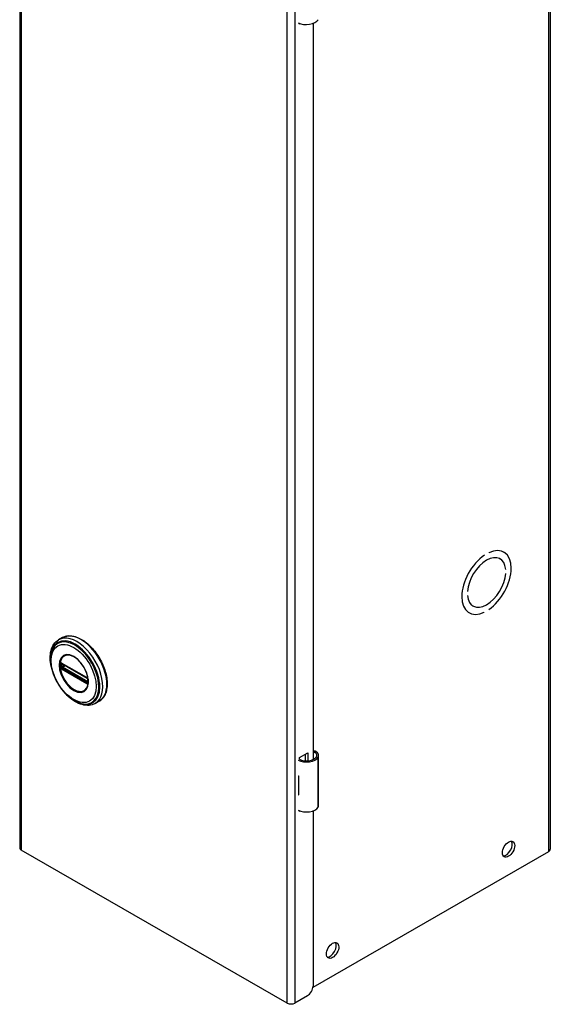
# Model space of a CAD drawing. Header units: inches. Extents: x 0.1 to 89.6, y -11 to 48.8.
# Tile 1 of 2: x 81.1 to 89.6, y 24.3 to 40.1. Entities that reach past the tile are written whole.
import ezdxf

# ---------------------------------------------------------------- set-up
doc = ezdxf.new("R2010")
doc.units = ezdxf.units.IN
doc.header["$MEASUREMENT"] = 0
doc.layers.add('Visible Edges(ANSI)', color=7, linetype='Continuous', lineweight=25)
doc.layers.add('Visible Tangent Edges(ANSI)', color=7, linetype='Continuous', lineweight=25)

msp = doc.modelspace()

# ---------------------------------------------------------------- linework, layer by layer
at = {"layer": 'Visible Edges(ANSI)'}
for p, q in [((81.051, 46.435), (81.051, 26.813)), ((89.582, 46.412), (89.582, 26.791)), ((85.548, 40.07), (85.548, 40.084)), ((85.563, 40.079), (85.548, 40.07)), ((85.768, 40.081), (85.768, 28.235)), ((88.592, 31.564), (88.592, 31.564)), ((88.832, 31.576), (88.838, 31.573)), ((88.522, 31.523), (88.522, 31.523)), ((88.522, 31.523), (88.522, 31.523)), ((88.771, 31.467), (88.775, 31.465)), ((88.865, 31.296), (88.865, 31.296)), ((88.865, 31.296), (88.865, 31.296)), ((88.865, 31.23), (88.865, 31.23)), ((88.249, 30.941), (88.249, 30.941)), ((88.249, 30.941), (88.249, 30.941)), ((88.249, 30.875), (88.249, 30.875)), ((88.271, 30.601), (88.276, 30.598)), ((88.334, 30.709), (88.339, 30.706)), ((88.522, 30.607), (88.522, 30.607)), ((88.522, 30.607), (88.522, 30.607)), ((88.592, 30.648), (88.592, 30.648)), ((81.74, 30.197), (81.675, 30.16)), ((81.725, 29.783), (81.72, 29.786)), ((81.725, 29.783), (82.133, 29.548)), ((82.14, 29.54), (81.732, 29.775)), ((82.138, 29.545), (82.133, 29.548)), ((82.149, 29.533), (82.15, 29.53)), ((82.149, 29.488), (82.149, 29.525)), ((82.15, 29.53), (82.151, 29.528)), ((82.152, 29.515), (82.152, 29.478)), ((82.152, 29.478), (82.152, 29.472)), ((82.329, 29.174), (82.265, 29.137)), ((85.548, 28.267), (85.683, 28.344)), ((85.548, 28.235), (85.548, 28.267)), ((85.644, 28.214), (85.644, 28.322)), ((85.683, 28.344), (85.683, 28.214)), ((85.857, 27.498), (85.857, 28.302)), ((85.533, 27.975), (85.533, 27.943)), ((85.533, 27.7), (85.533, 27.669)), ((85.548, 27.398), (85.548, 27.412)), ((85.563, 27.407), (85.548, 27.398)), ((85.768, 27.409), (85.768, 24.586)), ((85.353, 24.316), (81.077, 26.778)), ((85.767, 24.573), (89.557, 26.756)), ((85.679, 24.433), (85.475, 24.316))]:
    msp.add_line(p, q, dxfattribs=at)
at = {"layer": 'Visible Edges(ANSI)', "flags": 128}
for points in [[(81.557, 29.73), (81.551, 29.765), (81.546, 29.799), (81.542, 29.833), (81.541, 29.866), (81.542, 29.898), (81.544, 29.929), (81.548, 29.959), (81.555, 29.988), (81.563, 30.016), (81.573, 30.042), (81.585, 30.067), (81.6, 30.09), (81.616, 30.111), (81.634, 30.13), (81.654, 30.146), (81.675, 30.16)], [(81.74, 30.197), (81.755, 30.205), (81.772, 30.212), (81.789, 30.218), (81.807, 30.222), (81.825, 30.225), (81.844, 30.226), (81.863, 30.226), (81.882, 30.225), (81.902, 30.222), (81.922, 30.219), (81.942, 30.213), (81.963, 30.207), (81.983, 30.199), (82.004, 30.19), (82.024, 30.18), (82.045, 30.169), (82.065, 30.156), (82.086, 30.143), (82.106, 30.128), (82.126, 30.113), (82.146, 30.096), (82.166, 30.078), (82.185, 30.06), (82.204, 30.04), (82.222, 30.02), (82.24, 29.999), (82.258, 29.978), (82.275, 29.955), (82.291, 29.932), (82.307, 29.909), (82.323, 29.885), (82.337, 29.86), (82.351, 29.835), (82.364, 29.81), (82.377, 29.784), (82.388, 29.758), (82.399, 29.732), (82.409, 29.706), (82.418, 29.68), (82.426, 29.654), (82.434, 29.628), (82.44, 29.602), (82.445, 29.576), (82.45, 29.551), (82.453, 29.525), (82.456, 29.5), (82.457, 29.476), (82.458, 29.452), (82.457, 29.429), (82.455, 29.406), (82.453, 29.383), (82.449, 29.362), (82.445, 29.341), (82.439, 29.321), (82.432, 29.302), (82.425, 29.283), (82.416, 29.266), (82.406, 29.249), (82.396, 29.234), (82.384, 29.219), (82.372, 29.206), (82.358, 29.194), (82.344, 29.183), (82.329, 29.174)], [(81.585, 30.021), (81.578, 30.007), (81.572, 29.994), (81.567, 29.98), (81.562, 29.965), (81.555, 29.935), (81.55, 29.903), (81.547, 29.869), (81.546, 29.835), (81.548, 29.8), (81.552, 29.764), (81.558, 29.727), (81.566, 29.69), (81.577, 29.652), (81.589, 29.615), (81.603, 29.578), (81.619, 29.541), (81.637, 29.504), (81.657, 29.468), (81.678, 29.433), (81.701, 29.399), (81.725, 29.367), (81.75, 29.336), (81.776, 29.306), (81.803, 29.279), (81.831, 29.253), (81.86, 29.229), (81.889, 29.207), (81.919, 29.188), (81.949, 29.171), (81.979, 29.157), (82.009, 29.146), (82.039, 29.137), (82.054, 29.134), (82.069, 29.131), (82.084, 29.129), (82.099, 29.128)], [(82.122, 29.374), (82.131, 29.387), (82.138, 29.402), (82.144, 29.419), (82.149, 29.437), (82.152, 29.457), (82.153, 29.478), (82.153, 29.5), (82.151, 29.522), (82.148, 29.546), (82.144, 29.57), (82.137, 29.594), (82.13, 29.618), (82.121, 29.643), (82.11, 29.667), (82.099, 29.692), (82.086, 29.715), (82.072, 29.738), (82.057, 29.76), (82.041, 29.782), (82.024, 29.802), (82.007, 29.821), (81.989, 29.838), (81.97, 29.854), (81.952, 29.869), (81.933, 29.881), (81.914, 29.893), (81.895, 29.902), (81.877, 29.909), (81.859, 29.914), (81.841, 29.917), (81.825, 29.919), (81.809, 29.918)], [(81.72, 29.786), (81.718, 29.787), (81.717, 29.787)], [(81.732, 29.775), (81.731, 29.776), (81.731, 29.776)], [(82.138, 29.545), (82.141, 29.543), (82.145, 29.539)], [(82.149, 29.525), (82.148, 29.529), (82.146, 29.534), (82.143, 29.538), (82.14, 29.54)], [(82.145, 29.539), (82.147, 29.536), (82.149, 29.533)], [(82.149, 29.486), (82.149, 29.486), (82.149, 29.488)], [(82.152, 29.472), (82.152, 29.469), (82.151, 29.468)], [(82.265, 29.137), (82.242, 29.125), (82.217, 29.116), (82.192, 29.11), (82.166, 29.107), (82.139, 29.106), (82.111, 29.108), (82.083, 29.112), (82.055, 29.119), (82.027, 29.128), (81.999, 29.139), (81.971, 29.153), (81.943, 29.169), (81.915, 29.186), (81.887, 29.206), (81.86, 29.227), (81.833, 29.251)], [(85.815, 28.364), (85.813, 28.365), (85.811, 28.366), (85.809, 28.367), (85.807, 28.368), (85.805, 28.369), (85.803, 28.369), (85.801, 28.37), (85.799, 28.371), (85.797, 28.371), (85.795, 28.371), (85.793, 28.371), (85.791, 28.372), (85.789, 28.371), (85.787, 28.371), (85.785, 28.371), (85.782, 28.371), (85.78, 28.37), (85.778, 28.37), (85.777, 28.369), (85.775, 28.368), (85.773, 28.368), (85.771, 28.367), (85.769, 28.366), (85.768, 28.365)], [(85.768, 28.353), (85.769, 28.354), (85.771, 28.354), (85.772, 28.354), (85.774, 28.355), (85.775, 28.355), (85.777, 28.355), (85.778, 28.355), (85.78, 28.355), (85.781, 28.355), (85.783, 28.355), (85.784, 28.354), (85.786, 28.354), (85.787, 28.354), (85.789, 28.353), (85.79, 28.353), (85.792, 28.352), (85.793, 28.352), (85.795, 28.351), (85.796, 28.35), (85.798, 28.349), (85.799, 28.348), (85.801, 28.348), (85.802, 28.347), (85.803, 28.346)]]:
    msp.add_lwpolyline(points, dxfattribs=at)
at = {"layer": 'Visible Edges(ANSI)'}
for centre, major_axis, ratio, start_param, end_param in [((85.662, 40.177), (0.197, 0), 0.575862, 3.983372, 5.96475), ((88.557, 31.085), (0.218, 0.379), 0.578093, 5.587431, 8.545869), ((88.557, 31.085), (0.218, 0.379), 0.578093, 5.58741, 8.54589), ((88.557, 31.085), (0.281, 0.487), 0.578093, 4.014079, 6.977628), ((88.557, 31.085), (0.281, 0.487), 0.578093, 4.014063, 6.977643), ((88.557, 31.085), (-0.281, -0.487), 0.578093, 4.014063, 6.977643), ((88.557, 31.085), (-0.281, -0.487), 0.578093, 4.014079, 6.977628), ((88.557, 31.085), (-0.218, -0.379), 0.578093, 5.58741, 8.54589), ((88.557, 31.085), (-0.218, -0.379), 0.578093, 5.587431, 8.545869), ((85.7, 28.302), (0.157, 0), 0.575862, 5.96475, 7.032103), ((85.662, 28.31), (0.197, 0), 0.575862, 3.983372, 5.96475), ((85.662, 28.31), (0.167, 0), 0.575862, 3.964134, 5.96475), ((85.7, 28.302), (0.128, 0), 0.575862, 5.96475, 6.909947), ((85.662, 28.06), (0.197, 0), 0.575862, 3.983372, 3.995195), ((85.593, 27.983), (-0.0917, 0), 0.575862, 0.828235, 0.853602), ((85.593, 27.74), (0.0917, 0), 0.575862, 3.969828, 3.995195), ((85.662, 27.754), (-0.197, 0), 0.575862, 0.841779, 0.853602), ((85.662, 27.505), (0.197, 0), 0.575862, 3.983372, 5.96475), ((85.7, 27.498), (0.157, 0), 0.575862, 5.96475, 6.283185), ((81.137, 26.813), (-0.086, 0), 0.575862, 0, 0.785398), ((88.872, 26.815), (-0.07, -0.122), 0.578093, 0.279911, 2.861682), ((89.496, 26.791), (0.086, 0), 0.575862, 5.497787, 6.283185), ((86.043, 25.186), (-0.07, -0.122), 0.578093, 0.279911, 2.861682), ((85.679, 24.536), (-0.062, -0.108), 0.578093, 0.783464, 2.354261), ((85.414, 24.351), (-0.086, 0), 0.575862, 0.785398, 2.356194)]:
    msp.add_ellipse(centre, major_axis=major_axis, ratio=ratio, start_param=start_param, end_param=end_param, dxfattribs=at)
for centre in [(88.911, 26.793), (86.082, 25.164)]:
    msp.add_ellipse(centre, major_axis=(-0.07, -0.122), ratio=0.578093, dxfattribs=at)
at = {"layer": 'Visible Tangent Edges(ANSI)'}
for p, q in [((81.077, 46.4), (81.077, 26.778)), ((89.557, 26.756), (89.557, 46.377)), ((85.353, 24.316), (85.353, 43.937)), ((85.475, 43.937), (85.475, 24.316)), ((81.717, 29.734), (81.717, 29.771)), ((82.131, 29.553), (81.723, 29.788)), ((81.723, 29.695), (82.131, 29.46)), ((82.135, 29.469), (81.727, 29.704)), ((81.73, 29.779), (82.138, 29.544)), ((81.73, 29.772), (81.734, 29.774)), ((81.73, 29.734), (81.73, 29.772)), ((81.766, 29.756), (81.73, 29.734)), ((82.138, 29.477), (81.73, 29.712)), ((81.737, 29.722), (81.78, 29.748)), ((82.145, 29.487), (81.737, 29.722)), ((82.149, 29.49), (82.145, 29.487)), ((82.151, 29.521), (82.151, 29.484)), ((85.803, 28.346), (85.815, 28.364)), ((85.849, 27.469), (85.849, 28.274)), ((85.533, 27.943), (85.533, 27.7))]:
    msp.add_line(p, q, dxfattribs=at)
at = {"layer": 'Visible Tangent Edges(ANSI)', "flags": 128}
for points in [[(81.684, 29.756), (81.692, 29.68), (81.716, 29.601), (81.753, 29.523), (81.802, 29.451), (81.859, 29.391), (81.92, 29.347), (81.981, 29.321), (82.038, 29.315), (82.087, 29.331), (82.124, 29.366), (82.148, 29.418), (82.156, 29.484), (82.148, 29.559), (82.124, 29.639), (82.087, 29.717), (82.038, 29.788), (81.981, 29.848), (81.92, 29.893), (81.859, 29.919), (81.802, 29.924), (81.753, 29.909), (81.716, 29.874), (81.692, 29.821), (81.684, 29.756)], [(81.695, 29.755), (81.695, 29.766), (81.696, 29.777), (81.697, 29.788), (81.699, 29.798), (81.701, 29.808), (81.703, 29.818), (81.706, 29.828), (81.709, 29.837), (81.712, 29.845), (81.716, 29.854), (81.721, 29.861), (81.726, 29.869), (81.731, 29.876), (81.736, 29.882), (81.742, 29.888), (81.748, 29.894), (81.755, 29.899), (81.762, 29.903), (81.769, 29.907), (81.776, 29.91), (81.784, 29.913), (81.792, 29.915), (81.8, 29.917), (81.809, 29.918)], [(81.703, 29.791), (81.703, 29.791), (81.703, 29.791), (81.703, 29.791), (81.703, 29.791), (81.703, 29.79), (81.703, 29.79), (81.703, 29.79), (81.703, 29.79), (81.703, 29.79), (81.703, 29.79), (81.703, 29.79), (81.703, 29.79), (81.703, 29.79), (81.703, 29.789), (81.703, 29.789), (81.703, 29.789), (81.703, 29.789), (81.703, 29.789), (81.703, 29.789), (81.703, 29.789), (81.703, 29.789), (81.702, 29.789), (81.702, 29.788), (81.702, 29.788)], [(81.708, 29.793), (81.708, 29.793), (81.708, 29.793), (81.708, 29.793), (81.707, 29.793), (81.707, 29.793), (81.707, 29.793), (81.707, 29.793), (81.707, 29.793), (81.706, 29.793), (81.706, 29.793), (81.706, 29.792), (81.706, 29.792), (81.705, 29.792), (81.705, 29.792), (81.705, 29.792), (81.705, 29.792), (81.705, 29.792), (81.704, 29.792), (81.704, 29.792), (81.704, 29.791), (81.704, 29.791), (81.704, 29.791), (81.703, 29.791), (81.703, 29.791)], [(81.718, 29.791), (81.717, 29.791), (81.717, 29.791), (81.717, 29.791), (81.716, 29.791), (81.716, 29.792), (81.715, 29.792), (81.715, 29.792), (81.715, 29.792), (81.714, 29.792), (81.714, 29.792), (81.713, 29.793), (81.713, 29.793), (81.713, 29.793), (81.712, 29.793), (81.712, 29.793), (81.711, 29.793), (81.711, 29.793), (81.711, 29.793), (81.71, 29.793), (81.71, 29.793), (81.71, 29.793), (81.709, 29.793), (81.709, 29.793), (81.708, 29.793)], [(81.723, 29.788), (81.723, 29.788), (81.723, 29.788), (81.722, 29.788), (81.722, 29.788), (81.722, 29.788), (81.722, 29.788), (81.721, 29.789), (81.721, 29.789), (81.721, 29.789), (81.721, 29.789), (81.721, 29.789), (81.72, 29.789), (81.72, 29.789), (81.72, 29.789), (81.72, 29.79), (81.72, 29.79), (81.719, 29.79), (81.719, 29.79), (81.719, 29.79), (81.719, 29.79), (81.718, 29.79), (81.718, 29.79), (81.718, 29.791), (81.718, 29.791)], [(82.122, 29.374), (82.108, 29.358), (82.092, 29.345), (82.074, 29.335), (82.055, 29.329), (82.033, 29.326), (82.011, 29.327), (81.987, 29.331), (81.963, 29.339), (81.938, 29.35), (81.913, 29.364), (81.888, 29.381), (81.864, 29.401), (81.84, 29.424), (81.818, 29.449), (81.796, 29.476), (81.777, 29.505), (81.758, 29.535), (81.742, 29.567), (81.728, 29.598), (81.717, 29.631), (81.707, 29.663), (81.701, 29.694), (81.697, 29.725), (81.695, 29.755)], [(81.701, 29.778), (81.701, 29.778), (81.701, 29.778), (81.701, 29.778), (81.701, 29.777), (81.701, 29.777), (81.701, 29.777), (81.701, 29.777), (81.701, 29.776), (81.701, 29.776), (81.701, 29.776), (81.701, 29.776), (81.7, 29.775), (81.7, 29.775), (81.7, 29.775), (81.7, 29.775), (81.7, 29.775), (81.7, 29.774), (81.7, 29.774), (81.7, 29.774), (81.7, 29.774), (81.7, 29.773), (81.7, 29.773), (81.7, 29.773), (81.7, 29.773)], [(81.7, 29.773), (81.7, 29.771), (81.7, 29.77), (81.7, 29.768), (81.7, 29.767), (81.7, 29.765), (81.7, 29.764), (81.7, 29.762), (81.7, 29.76), (81.7, 29.759), (81.7, 29.757), (81.7, 29.756), (81.7, 29.754), (81.7, 29.753), (81.7, 29.751), (81.7, 29.75), (81.7, 29.748), (81.7, 29.747), (81.7, 29.745), (81.7, 29.743), (81.7, 29.742), (81.7, 29.74), (81.7, 29.739), (81.7, 29.737), (81.7, 29.736)], [(81.7, 29.736), (81.7, 29.735), (81.7, 29.735), (81.7, 29.735), (81.7, 29.735), (81.7, 29.734), (81.7, 29.734), (81.7, 29.734), (81.7, 29.734), (81.7, 29.733), (81.7, 29.733), (81.7, 29.733), (81.7, 29.733), (81.701, 29.732), (81.701, 29.732), (81.701, 29.732), (81.701, 29.732), (81.701, 29.731), (81.701, 29.731), (81.701, 29.731), (81.701, 29.731), (81.701, 29.73), (81.701, 29.73), (81.701, 29.73), (81.701, 29.73)], [(81.702, 29.788), (81.702, 29.788), (81.702, 29.788), (81.702, 29.787), (81.702, 29.787), (81.702, 29.786), (81.702, 29.786), (81.702, 29.786), (81.702, 29.785), (81.701, 29.785), (81.701, 29.784), (81.701, 29.784), (81.701, 29.784), (81.701, 29.783), (81.701, 29.783), (81.701, 29.782), (81.701, 29.782), (81.701, 29.781), (81.701, 29.781), (81.701, 29.781), (81.701, 29.78), (81.701, 29.78), (81.701, 29.779), (81.701, 29.779), (81.701, 29.778)], [(81.701, 29.73), (81.701, 29.729), (81.701, 29.729), (81.701, 29.728), (81.701, 29.728), (81.701, 29.727), (81.701, 29.727), (81.701, 29.726), (81.701, 29.726), (81.701, 29.725), (81.701, 29.725), (81.701, 29.724), (81.701, 29.724), (81.701, 29.723), (81.701, 29.723), (81.701, 29.722), (81.702, 29.722), (81.702, 29.721), (81.702, 29.721), (81.702, 29.72), (81.702, 29.72), (81.702, 29.719), (81.702, 29.719), (81.702, 29.718), (81.702, 29.718)], [(81.702, 29.718), (81.702, 29.718), (81.702, 29.717), (81.703, 29.717), (81.703, 29.717), (81.703, 29.717), (81.703, 29.717), (81.703, 29.717), (81.703, 29.717), (81.703, 29.716), (81.703, 29.716), (81.703, 29.716), (81.703, 29.716), (81.703, 29.716), (81.703, 29.716), (81.703, 29.716), (81.703, 29.715), (81.703, 29.715), (81.703, 29.715), (81.703, 29.715), (81.703, 29.715), (81.703, 29.715), (81.703, 29.715), (81.703, 29.714), (81.703, 29.714)], [(81.703, 29.714), (81.703, 29.714), (81.704, 29.714), (81.704, 29.713), (81.704, 29.713), (81.704, 29.712), (81.704, 29.712), (81.705, 29.712), (81.705, 29.711), (81.705, 29.711), (81.705, 29.711), (81.705, 29.71), (81.706, 29.71), (81.706, 29.71), (81.706, 29.709), (81.706, 29.709), (81.707, 29.709), (81.707, 29.708), (81.707, 29.708), (81.707, 29.708), (81.707, 29.707), (81.708, 29.707), (81.708, 29.707), (81.708, 29.706), (81.708, 29.706)], [(81.708, 29.778), (81.708, 29.778), (81.708, 29.779), (81.708, 29.779), (81.708, 29.779), (81.708, 29.78), (81.708, 29.78), (81.708, 29.78), (81.708, 29.781), (81.708, 29.781), (81.708, 29.781), (81.709, 29.781), (81.709, 29.782), (81.709, 29.782), (81.709, 29.782), (81.709, 29.782), (81.709, 29.783), (81.709, 29.783), (81.709, 29.783), (81.709, 29.783), (81.71, 29.784), (81.71, 29.784), (81.71, 29.784), (81.71, 29.784), (81.71, 29.785)], [(81.708, 29.772), (81.708, 29.772), (81.708, 29.773), (81.708, 29.773), (81.708, 29.773), (81.708, 29.773), (81.708, 29.774), (81.708, 29.774), (81.708, 29.774), (81.708, 29.774), (81.708, 29.775), (81.708, 29.775), (81.708, 29.775), (81.708, 29.775), (81.708, 29.776), (81.708, 29.776), (81.708, 29.776), (81.708, 29.776), (81.708, 29.777), (81.708, 29.777), (81.708, 29.777), (81.708, 29.777), (81.708, 29.778), (81.708, 29.778), (81.708, 29.778)], [(81.708, 29.735), (81.708, 29.737), (81.708, 29.738), (81.708, 29.74), (81.708, 29.741), (81.708, 29.743), (81.708, 29.744), (81.708, 29.746), (81.708, 29.747), (81.708, 29.749), (81.708, 29.751), (81.708, 29.752), (81.708, 29.754), (81.708, 29.755), (81.708, 29.757), (81.708, 29.758), (81.708, 29.76), (81.708, 29.761), (81.708, 29.763), (81.708, 29.764), (81.708, 29.766), (81.708, 29.768), (81.708, 29.769), (81.708, 29.771), (81.708, 29.772)], [(81.708, 29.729), (81.708, 29.729), (81.708, 29.73), (81.708, 29.73), (81.708, 29.73), (81.708, 29.73), (81.708, 29.731), (81.708, 29.731), (81.708, 29.731), (81.708, 29.731), (81.708, 29.732), (81.708, 29.732), (81.708, 29.732), (81.708, 29.732), (81.708, 29.733), (81.708, 29.733), (81.708, 29.733), (81.708, 29.733), (81.708, 29.734), (81.708, 29.734), (81.708, 29.734), (81.708, 29.734), (81.708, 29.734), (81.708, 29.735), (81.708, 29.735)], [(81.71, 29.721), (81.71, 29.721), (81.71, 29.721), (81.71, 29.722), (81.71, 29.722), (81.709, 29.722), (81.709, 29.723), (81.709, 29.723), (81.709, 29.723), (81.709, 29.724), (81.709, 29.724), (81.709, 29.725), (81.709, 29.725), (81.709, 29.725), (81.708, 29.726), (81.708, 29.726), (81.708, 29.726), (81.708, 29.727), (81.708, 29.727), (81.708, 29.727), (81.708, 29.728), (81.708, 29.728), (81.708, 29.728), (81.708, 29.729), (81.708, 29.729)], [(81.708, 29.706), (81.709, 29.706), (81.709, 29.705), (81.71, 29.705), (81.71, 29.704), (81.71, 29.704), (81.711, 29.704), (81.711, 29.703), (81.711, 29.703), (81.712, 29.702), (81.712, 29.702), (81.713, 29.702), (81.713, 29.701), (81.713, 29.701), (81.714, 29.701), (81.714, 29.7), (81.715, 29.7), (81.715, 29.7), (81.715, 29.699), (81.716, 29.699), (81.716, 29.699), (81.717, 29.699), (81.717, 29.698), (81.717, 29.698), (81.718, 29.698)], [(81.71, 29.785), (81.71, 29.785), (81.71, 29.785), (81.71, 29.785), (81.71, 29.785), (81.71, 29.785), (81.71, 29.785), (81.711, 29.785), (81.711, 29.785), (81.711, 29.785), (81.711, 29.785), (81.711, 29.785), (81.711, 29.785), (81.711, 29.785), (81.711, 29.785), (81.711, 29.785), (81.711, 29.785), (81.711, 29.785), (81.711, 29.786), (81.711, 29.786), (81.711, 29.786), (81.711, 29.786), (81.711, 29.786), (81.711, 29.786), (81.711, 29.786)], [(81.711, 29.718), (81.711, 29.718), (81.711, 29.718), (81.711, 29.718), (81.711, 29.718), (81.711, 29.719), (81.711, 29.719), (81.711, 29.719), (81.711, 29.719), (81.711, 29.719), (81.711, 29.719), (81.711, 29.719), (81.711, 29.719), (81.711, 29.719), (81.711, 29.72), (81.711, 29.72), (81.711, 29.72), (81.711, 29.72), (81.71, 29.72), (81.71, 29.72), (81.71, 29.72), (81.71, 29.72), (81.71, 29.72), (81.71, 29.72), (81.71, 29.721)], [(81.711, 29.786), (81.712, 29.786), (81.712, 29.786), (81.712, 29.786), (81.712, 29.786), (81.712, 29.786), (81.712, 29.786), (81.712, 29.786), (81.712, 29.787), (81.713, 29.787), (81.713, 29.787), (81.713, 29.787), (81.713, 29.787), (81.713, 29.787), (81.713, 29.787), (81.714, 29.787), (81.714, 29.787), (81.714, 29.787), (81.714, 29.787), (81.714, 29.787), (81.714, 29.787), (81.714, 29.787), (81.715, 29.787), (81.715, 29.787), (81.715, 29.787)], [(81.715, 29.712), (81.715, 29.713), (81.715, 29.713), (81.714, 29.713), (81.714, 29.713), (81.714, 29.714), (81.714, 29.714), (81.714, 29.714), (81.714, 29.714), (81.714, 29.714), (81.713, 29.715), (81.713, 29.715), (81.713, 29.715), (81.713, 29.715), (81.713, 29.716), (81.713, 29.716), (81.712, 29.716), (81.712, 29.716), (81.712, 29.717), (81.712, 29.717), (81.712, 29.717), (81.712, 29.717), (81.712, 29.717), (81.712, 29.718), (81.711, 29.718)], [(81.715, 29.787), (81.715, 29.787), (81.715, 29.787), (81.715, 29.787), (81.715, 29.787), (81.715, 29.787), (81.715, 29.787), (81.716, 29.787), (81.716, 29.787), (81.716, 29.787), (81.716, 29.787), (81.716, 29.787), (81.716, 29.787), (81.716, 29.787), (81.716, 29.787), (81.716, 29.787), (81.716, 29.787), (81.716, 29.787), (81.716, 29.787), (81.716, 29.787), (81.717, 29.787), (81.717, 29.787), (81.717, 29.787), (81.717, 29.787), (81.717, 29.787)], [(81.721, 29.707), (81.721, 29.707), (81.721, 29.707), (81.721, 29.707), (81.72, 29.707), (81.72, 29.708), (81.72, 29.708), (81.719, 29.708), (81.719, 29.708), (81.719, 29.708), (81.719, 29.709), (81.718, 29.709), (81.718, 29.709), (81.718, 29.709), (81.718, 29.71), (81.717, 29.71), (81.717, 29.71), (81.717, 29.71), (81.716, 29.711), (81.716, 29.711), (81.716, 29.711), (81.716, 29.712), (81.715, 29.712), (81.715, 29.712), (81.715, 29.712)], [(81.717, 29.771), (81.717, 29.772), (81.717, 29.772), (81.717, 29.772), (81.717, 29.772), (81.717, 29.773), (81.717, 29.773), (81.717, 29.773), (81.717, 29.773), (81.717, 29.774), (81.717, 29.774), (81.717, 29.774), (81.717, 29.774), (81.717, 29.775), (81.717, 29.775), (81.717, 29.775), (81.717, 29.775), (81.717, 29.776), (81.717, 29.776), (81.717, 29.776), (81.717, 29.776), (81.717, 29.776), (81.718, 29.777), (81.718, 29.777), (81.718, 29.777)], [(81.718, 29.728), (81.718, 29.728), (81.718, 29.728), (81.717, 29.729), (81.717, 29.729), (81.717, 29.729), (81.717, 29.729), (81.717, 29.73), (81.717, 29.73), (81.717, 29.73), (81.717, 29.73), (81.717, 29.731), (81.717, 29.731), (81.717, 29.731), (81.717, 29.731), (81.717, 29.732), (81.717, 29.732), (81.717, 29.732), (81.717, 29.732), (81.717, 29.733), (81.717, 29.733), (81.717, 29.733), (81.717, 29.734), (81.717, 29.734), (81.717, 29.734)], [(81.718, 29.777), (81.718, 29.777), (81.718, 29.777), (81.718, 29.777), (81.718, 29.778), (81.718, 29.778), (81.718, 29.778), (81.718, 29.778), (81.718, 29.778), (81.718, 29.778), (81.718, 29.778), (81.718, 29.779), (81.718, 29.779), (81.718, 29.779), (81.718, 29.779), (81.718, 29.779), (81.718, 29.779), (81.718, 29.779), (81.718, 29.779), (81.719, 29.78), (81.719, 29.78), (81.719, 29.78), (81.719, 29.78), (81.719, 29.78), (81.719, 29.78)], [(81.719, 29.723), (81.719, 29.723), (81.719, 29.724), (81.719, 29.724), (81.719, 29.724), (81.719, 29.724), (81.718, 29.724), (81.718, 29.724), (81.718, 29.725), (81.718, 29.725), (81.718, 29.725), (81.718, 29.725), (81.718, 29.725), (81.718, 29.726), (81.718, 29.726), (81.718, 29.726), (81.718, 29.726), (81.718, 29.726), (81.718, 29.727), (81.718, 29.727), (81.718, 29.727), (81.718, 29.727), (81.718, 29.727), (81.718, 29.728), (81.718, 29.728)], [(81.718, 29.698), (81.718, 29.698), (81.718, 29.698), (81.718, 29.697), (81.719, 29.697), (81.719, 29.697), (81.719, 29.697), (81.719, 29.697), (81.72, 29.697), (81.72, 29.697), (81.72, 29.697), (81.72, 29.696), (81.72, 29.696), (81.721, 29.696), (81.721, 29.696), (81.721, 29.696), (81.721, 29.696), (81.721, 29.696), (81.722, 29.695), (81.722, 29.695), (81.722, 29.695), (81.722, 29.695), (81.723, 29.695), (81.723, 29.695), (81.723, 29.695)], [(81.721, 29.781), (81.722, 29.782), (81.722, 29.782), (81.722, 29.782), (81.722, 29.782), (81.722, 29.782), (81.722, 29.782), (81.722, 29.782), (81.723, 29.782), (81.723, 29.782), (81.723, 29.782), (81.723, 29.782), (81.723, 29.782), (81.723, 29.782), (81.723, 29.782), (81.723, 29.782), (81.724, 29.781), (81.724, 29.781), (81.724, 29.781), (81.724, 29.781), (81.724, 29.781), (81.724, 29.781), (81.724, 29.781), (81.725, 29.781), (81.725, 29.781)], [(81.725, 29.715), (81.725, 29.715), (81.724, 29.715), (81.724, 29.716), (81.724, 29.716), (81.724, 29.716), (81.724, 29.716), (81.724, 29.716), (81.724, 29.716), (81.723, 29.716), (81.723, 29.717), (81.723, 29.717), (81.723, 29.717), (81.723, 29.717), (81.723, 29.717), (81.723, 29.717), (81.723, 29.717), (81.722, 29.718), (81.722, 29.718), (81.722, 29.718), (81.722, 29.718), (81.722, 29.718), (81.722, 29.718), (81.722, 29.719), (81.721, 29.719)], [(81.727, 29.704), (81.726, 29.704), (81.726, 29.704), (81.726, 29.704), (81.726, 29.704), (81.726, 29.704), (81.725, 29.705), (81.725, 29.705), (81.725, 29.705), (81.725, 29.705), (81.724, 29.705), (81.724, 29.705), (81.724, 29.705), (81.724, 29.705), (81.724, 29.705), (81.723, 29.706), (81.723, 29.706), (81.723, 29.706), (81.723, 29.706), (81.723, 29.706), (81.722, 29.706), (81.722, 29.706), (81.722, 29.706), (81.722, 29.707), (81.721, 29.707)], [(81.725, 29.781), (81.725, 29.781), (81.725, 29.781), (81.725, 29.781), (81.726, 29.781), (81.726, 29.781), (81.726, 29.781), (81.726, 29.781), (81.726, 29.781), (81.727, 29.78), (81.727, 29.78), (81.727, 29.78), (81.727, 29.78), (81.728, 29.78), (81.728, 29.78), (81.728, 29.78), (81.728, 29.78), (81.728, 29.78), (81.729, 29.78), (81.729, 29.779), (81.729, 29.779), (81.729, 29.779), (81.73, 29.779), (81.73, 29.779), (81.73, 29.779)], [(81.73, 29.712), (81.73, 29.712), (81.73, 29.712), (81.729, 29.712), (81.729, 29.712), (81.729, 29.712), (81.729, 29.713), (81.728, 29.713), (81.728, 29.713), (81.728, 29.713), (81.728, 29.713), (81.728, 29.713), (81.727, 29.713), (81.727, 29.714), (81.727, 29.714), (81.727, 29.714), (81.726, 29.714), (81.726, 29.714), (81.726, 29.714), (81.726, 29.714), (81.726, 29.715), (81.725, 29.715), (81.725, 29.715), (81.725, 29.715), (81.725, 29.715)], [(82.136, 29.55), (82.136, 29.55), (82.136, 29.55), (82.136, 29.55), (82.135, 29.55), (82.135, 29.55), (82.135, 29.55), (82.135, 29.551), (82.135, 29.551), (82.134, 29.551), (82.134, 29.551), (82.134, 29.551), (82.134, 29.551), (82.133, 29.551), (82.133, 29.551), (82.133, 29.552), (82.133, 29.552), (82.133, 29.552), (82.132, 29.552), (82.132, 29.552), (82.132, 29.552), (82.132, 29.552), (82.131, 29.552), (82.131, 29.553), (82.131, 29.553)], [(82.146, 29.541), (82.145, 29.542), (82.145, 29.542), (82.145, 29.543), (82.144, 29.543), (82.144, 29.543), (82.143, 29.544), (82.143, 29.544), (82.143, 29.545), (82.142, 29.545), (82.142, 29.545), (82.141, 29.546), (82.141, 29.546), (82.141, 29.546), (82.14, 29.547), (82.14, 29.547), (82.139, 29.547), (82.139, 29.548), (82.139, 29.548), (82.138, 29.548), (82.138, 29.549), (82.137, 29.549), (82.137, 29.549), (82.137, 29.549), (82.136, 29.55)], [(82.138, 29.544), (82.138, 29.544), (82.139, 29.544), (82.139, 29.543), (82.139, 29.543), (82.139, 29.543), (82.139, 29.543), (82.14, 29.543), (82.14, 29.543), (82.14, 29.543), (82.14, 29.542), (82.141, 29.542), (82.141, 29.542), (82.141, 29.542), (82.141, 29.542), (82.141, 29.542), (82.142, 29.542), (82.142, 29.541), (82.142, 29.541), (82.142, 29.541), (82.142, 29.541), (82.143, 29.541), (82.143, 29.541), (82.143, 29.54), (82.143, 29.54)], [(82.143, 29.474), (82.143, 29.474), (82.143, 29.474), (82.143, 29.475), (82.142, 29.475), (82.142, 29.475), (82.142, 29.475), (82.142, 29.475), (82.142, 29.475), (82.141, 29.475), (82.141, 29.475), (82.141, 29.475), (82.141, 29.475), (82.141, 29.475), (82.14, 29.476), (82.14, 29.476), (82.14, 29.476), (82.14, 29.476), (82.139, 29.476), (82.139, 29.476), (82.139, 29.476), (82.139, 29.476), (82.139, 29.476), (82.138, 29.477), (82.138, 29.477)], [(82.143, 29.54), (82.143, 29.54), (82.144, 29.54), (82.144, 29.54), (82.144, 29.54), (82.144, 29.54), (82.144, 29.539), (82.144, 29.539), (82.144, 29.539), (82.145, 29.539), (82.145, 29.539), (82.145, 29.539), (82.145, 29.539), (82.145, 29.538), (82.145, 29.538), (82.145, 29.538), (82.145, 29.538), (82.146, 29.538), (82.146, 29.538), (82.146, 29.538), (82.146, 29.537), (82.146, 29.537), (82.146, 29.537), (82.146, 29.537), (82.147, 29.537)], [(82.147, 29.474), (82.146, 29.474), (82.146, 29.474), (82.146, 29.474), (82.146, 29.474), (82.146, 29.474), (82.146, 29.474), (82.146, 29.474), (82.145, 29.474), (82.145, 29.474), (82.145, 29.474), (82.145, 29.474), (82.145, 29.474), (82.145, 29.474), (82.145, 29.474), (82.145, 29.474), (82.144, 29.474), (82.144, 29.474), (82.144, 29.474), (82.144, 29.474), (82.144, 29.474), (82.144, 29.474), (82.144, 29.474), (82.143, 29.474), (82.143, 29.474)], [(82.15, 29.535), (82.15, 29.535), (82.15, 29.536), (82.149, 29.536), (82.149, 29.536), (82.149, 29.536), (82.149, 29.537), (82.149, 29.537), (82.149, 29.537), (82.148, 29.537), (82.148, 29.538), (82.148, 29.538), (82.148, 29.538), (82.148, 29.539), (82.147, 29.539), (82.147, 29.539), (82.147, 29.539), (82.147, 29.54), (82.147, 29.54), (82.147, 29.54), (82.146, 29.54), (82.146, 29.541), (82.146, 29.541), (82.146, 29.541), (82.146, 29.541)], [(82.149, 29.532), (82.149, 29.532), (82.149, 29.532), (82.149, 29.532), (82.149, 29.532), (82.149, 29.531), (82.15, 29.531), (82.15, 29.531), (82.15, 29.531), (82.15, 29.531), (82.15, 29.53), (82.15, 29.53), (82.15, 29.53), (82.15, 29.53), (82.15, 29.53), (82.15, 29.529), (82.15, 29.529), (82.15, 29.529), (82.15, 29.529), (82.15, 29.529), (82.15, 29.528), (82.15, 29.528), (82.15, 29.528), (82.15, 29.528), (82.15, 29.528)], [(82.15, 29.478), (82.15, 29.478), (82.15, 29.478), (82.15, 29.478), (82.15, 29.478), (82.15, 29.478), (82.15, 29.478), (82.15, 29.477), (82.15, 29.477), (82.15, 29.477), (82.15, 29.477), (82.15, 29.477), (82.15, 29.477), (82.15, 29.477), (82.15, 29.477), (82.15, 29.476), (82.15, 29.476), (82.15, 29.476), (82.15, 29.476), (82.149, 29.476), (82.149, 29.476), (82.149, 29.476), (82.149, 29.476), (82.149, 29.476), (82.149, 29.475)], [(82.15, 29.528), (82.15, 29.527), (82.151, 29.527), (82.151, 29.527), (82.151, 29.527), (82.151, 29.526), (82.151, 29.526), (82.151, 29.526), (82.151, 29.526), (82.151, 29.525), (82.151, 29.525), (82.151, 29.525), (82.151, 29.525), (82.151, 29.524), (82.151, 29.524), (82.151, 29.524), (82.151, 29.524), (82.151, 29.523), (82.151, 29.523), (82.151, 29.523), (82.151, 29.523), (82.151, 29.522), (82.151, 29.522), (82.151, 29.522), (82.151, 29.521)], [(82.151, 29.484), (82.151, 29.484), (82.151, 29.484), (82.151, 29.483), (82.151, 29.483), (82.151, 29.483), (82.151, 29.483), (82.151, 29.482), (82.151, 29.482), (82.151, 29.482), (82.151, 29.482), (82.151, 29.481), (82.151, 29.481), (82.151, 29.481), (82.151, 29.481), (82.151, 29.48), (82.151, 29.48), (82.151, 29.48), (82.151, 29.48), (82.151, 29.48), (82.151, 29.479), (82.151, 29.479), (82.151, 29.479), (82.15, 29.479), (82.15, 29.478)], [(82.131, 29.46), (82.131, 29.46), (82.131, 29.46), (82.132, 29.459), (82.132, 29.459), (82.132, 29.459), (82.132, 29.459), (82.133, 29.459), (82.133, 29.459), (82.133, 29.459), (82.133, 29.459), (82.133, 29.458), (82.134, 29.458), (82.134, 29.458), (82.134, 29.458), (82.134, 29.458), (82.135, 29.458), (82.135, 29.458), (82.135, 29.458), (82.135, 29.457), (82.135, 29.457), (82.136, 29.457), (82.136, 29.457), (82.136, 29.457), (82.136, 29.457)], [(82.14, 29.466), (82.139, 29.466), (82.139, 29.466), (82.139, 29.466), (82.139, 29.466), (82.139, 29.467), (82.138, 29.467), (82.138, 29.467), (82.138, 29.467), (82.138, 29.467), (82.138, 29.467), (82.137, 29.467), (82.137, 29.467), (82.137, 29.467), (82.137, 29.468), (82.136, 29.468), (82.136, 29.468), (82.136, 29.468), (82.136, 29.468), (82.136, 29.468), (82.135, 29.468), (82.135, 29.468), (82.135, 29.469), (82.135, 29.469), (82.135, 29.469)], [(82.136, 29.457), (82.137, 29.457), (82.137, 29.456), (82.137, 29.456), (82.138, 29.456), (82.138, 29.456), (82.139, 29.456), (82.139, 29.455), (82.139, 29.455), (82.14, 29.455), (82.14, 29.455), (82.141, 29.455), (82.141, 29.455), (82.141, 29.455), (82.142, 29.455), (82.142, 29.455), (82.143, 29.455), (82.143, 29.454), (82.143, 29.454), (82.144, 29.454), (82.144, 29.454), (82.145, 29.454), (82.145, 29.454), (82.145, 29.454), (82.146, 29.454)], [(82.146, 29.464), (82.146, 29.464), (82.146, 29.464), (82.145, 29.464), (82.145, 29.464), (82.145, 29.464), (82.145, 29.464), (82.144, 29.464), (82.144, 29.464), (82.144, 29.464), (82.144, 29.464), (82.143, 29.464), (82.143, 29.464), (82.143, 29.465), (82.142, 29.465), (82.142, 29.465), (82.142, 29.465), (82.142, 29.465), (82.141, 29.465), (82.141, 29.465), (82.141, 29.465), (82.14, 29.465), (82.14, 29.466), (82.14, 29.466), (82.14, 29.466)], [(82.15, 29.466), (82.149, 29.466), (82.149, 29.465), (82.149, 29.465), (82.149, 29.465), (82.149, 29.465), (82.149, 29.465), (82.149, 29.465), (82.149, 29.465), (82.148, 29.465), (82.148, 29.465), (82.148, 29.465), (82.148, 29.465), (82.148, 29.465), (82.148, 29.465), (82.148, 29.464), (82.147, 29.464), (82.147, 29.464), (82.147, 29.464), (82.147, 29.464), (82.147, 29.464), (82.147, 29.464), (82.146, 29.464), (82.146, 29.464), (82.146, 29.464)], [(82.146, 29.454), (82.146, 29.454), (82.146, 29.454), (82.146, 29.455), (82.147, 29.455), (82.147, 29.455), (82.147, 29.455), (82.147, 29.455), (82.147, 29.455), (82.148, 29.455), (82.148, 29.455), (82.148, 29.455), (82.148, 29.455), (82.149, 29.455), (82.149, 29.455), (82.149, 29.455), (82.149, 29.455), (82.149, 29.456), (82.15, 29.456), (82.15, 29.456), (82.15, 29.456), (82.15, 29.456), (82.15, 29.456), (82.151, 29.456), (82.151, 29.457)], [(82.151, 29.467), (82.151, 29.467), (82.151, 29.467), (82.151, 29.467), (82.151, 29.467), (82.151, 29.467), (82.15, 29.467), (82.15, 29.466), (82.15, 29.466), (82.15, 29.466), (82.15, 29.466), (82.15, 29.466), (82.15, 29.466), (82.15, 29.466), (82.15, 29.466), (82.15, 29.466), (82.15, 29.466), (82.15, 29.466), (82.15, 29.466), (82.15, 29.466), (82.15, 29.466), (82.15, 29.466), (82.15, 29.466), (82.15, 29.466), (82.15, 29.466)], [(82.151, 29.468), (82.151, 29.468), (82.151, 29.468), (82.151, 29.468), (82.151, 29.468), (82.151, 29.468), (82.151, 29.468), (82.151, 29.468), (82.151, 29.468), (82.151, 29.468), (82.151, 29.468), (82.151, 29.468), (82.151, 29.468), (82.151, 29.467), (82.151, 29.467), (82.151, 29.467), (82.151, 29.467), (82.151, 29.467), (82.151, 29.467), (82.151, 29.467), (82.151, 29.467), (82.151, 29.467), (82.151, 29.467), (82.151, 29.467), (82.151, 29.467)], [(82.151, 29.457), (82.151, 29.457), (82.151, 29.457), (82.151, 29.457), (82.151, 29.457), (82.151, 29.457), (82.151, 29.457), (82.151, 29.457), (82.151, 29.457), (82.151, 29.457), (82.151, 29.458), (82.151, 29.458), (82.151, 29.458), (82.151, 29.458), (82.151, 29.458), (82.151, 29.458), (82.151, 29.458), (82.151, 29.458), (82.151, 29.458), (82.151, 29.459), (82.151, 29.459), (82.151, 29.459), (82.152, 29.459), (82.152, 29.459), (82.152, 29.459)], [(82.152, 29.459), (82.152, 29.459), (82.152, 29.459), (82.152, 29.459), (82.152, 29.459), (82.152, 29.459), (82.152, 29.459), (82.152, 29.459), (82.152, 29.459), (82.152, 29.459), (82.152, 29.46), (82.152, 29.46), (82.152, 29.46), (82.152, 29.46), (82.152, 29.46), (82.152, 29.46), (82.152, 29.46), (82.152, 29.46), (82.152, 29.46), (82.152, 29.46), (82.152, 29.46), (82.152, 29.46), (82.152, 29.46), (82.152, 29.46), (82.152, 29.46)]]:
    msp.add_lwpolyline(points, dxfattribs=at)
at = {"layer": 'Visible Tangent Edges(ANSI)'}
for centre, major_axis, ratio, start_param, end_param in [((82.034, 29.685), (-0.295, 0.512), 0.578093, 3.141593, 6.283185), ((81.943, 29.633), (0.28, -0.486), 0.578093, 5.511135, 10.196828), ((81.936, 29.629), (-0.273, 0.475), 0.578093, 2.791532, 6.633246), ((81.97, 29.649), (0.295, -0.512), 0.578093, 0, 3.141593), ((81.927, 29.624), (-0.16, 0.277), 0.578093, 5.51061, 6.923375), ((81.71, 29.795), (-0.00632, 0.00755), 0.811771, 1.428731, 2.475929), ((81.715, 29.797), (0.00092, -0.0098), 0.788871, 5.058604, 6.105801), ((81.725, 29.795), (-0.0048, -0.00859), 0.586247, 5.488592, 6.283185), ((81.691, 29.76), (0.00984, 0), 0.575862, 3.926991, 5.15795), ((81.705, 29.778), (-0.00984, -0.00028), 0.581673, 1.028251, 1.856075), ((81.705, 29.74), (-0.00984, 0.00028), 0.569701, 1.06136, 1.889184), ((81.705, 29.784), (-0.00984, -0.00028), 0.591317, 1.07096, 1.857516), ((81.705, 29.734), (-0.00984, 0.00027), 0.559887, 1.103506, 1.890062), ((81.708, 29.793), (-0.0076, 0.00626), 0.760748, 1.40376, 2.333788), ((81.708, 29.722), (-0.00892, -0.00416), 0.215453, 0.743688, 1.673716), ((81.71, 29.718), (-0.00879, -0.00442), 0.079544, 0.618644, 1.665841), ((81.927, 29.624), (0.16, -0.277), 0.578093, 4.076067, 6.923375), ((81.711, 29.773), (0.00984, 0.00024), 0.59042, 0.83446, 1.860262), ((81.711, 29.767), (0.00984, 0), 0.575862, 0.926506, 1.872801), ((81.711, 29.73), (0.00984, 0), 0.575862, 0.926506, 1.872801), ((81.711, 29.724), (-0.00984, 0.00023), 0.560899, 4.003339, 5.029141), ((81.715, 29.71), (-0.00768, -0.00616), 0.211593, 4.603088, 5.650285), ((81.712, 29.776), (0.00805, -0.00567), 0.788059, 1.219922, 2.275132), ((81.712, 29.719), (-0.00917, -0.00357), 0.208544, 3.774001, 4.829211), ((81.715, 29.777), (-0.00092, 0.0098), 0.788871, 5.058604, 6.105801), ((81.715, 29.715), (0.00768, 0.00616), 0.211593, 4.603088, 5.650285), ((81.723, 29.776), (0.00984, 0), 0.575862, 4.068098, 5.462881), ((81.723, 29.739), (0.00984, 0), 0.575862, 4.068098, 5.462881), ((81.725, 29.702), (0.00502, 0.00847), 0.569822, 1.311426, 2.361318), ((81.725, 29.773), (-0.00492, 0.00854), 0.577389, 6.025038, 6.545191), ((81.73, 29.764), (-0.0098, 0.0171), 0.577389, 6.15618, 6.414048), ((81.725, 29.724), (-0.00491, 0.00853), 0.578798, 1.312658, 1.832811), ((81.73, 29.727), (0.0098, -0.0171), 0.578798, 4.585393, 4.843261), ((81.718, 29.712), (0.00471, 0.00864), 0.563128, 4.432802, 5.419453), ((81.73, 29.792), (-0.00491, -0.00853), 0.578093, 5.495853, 6.283185), ((81.73, 29.699), (0.00491, 0.00853), 0.578093, 1.295624, 2.354261), ((81.718, 29.777), (0.00472, 0.00863), 0.562064, 5.546486, 5.914438), ((81.723, 29.709), (0.00491, 0.00853), 0.578093, 4.437217, 5.354746), ((81.723, 29.774), (0.00491, 0.00853), 0.578093, 5.636961, 5.898307), ((81.737, 29.784), (-0.00491, -0.00853), 0.578093, 5.636961, 6.283185), ((81.737, 29.768), (-0.00544, 0.00826), 0.574683, 0.074975, 0.752272), ((81.737, 29.731), (-0.00491, 0.00853), 0.620454, 0.788035, 2.357613), ((81.737, 29.715), (-0.00491, -0.00853), 0.578093, 3.959964, 5.354746), ((82.138, 29.557), (-0.00491, -0.00853), 0.578093, 5.495853, 6.283185), ((82.131, 29.474), (0.00491, 0.00853), 0.578093, 4.437217, 5.354746), ((82.143, 29.554), (-0.00502, -0.00847), 0.569822, 5.502911, 6.283185), ((82.131, 29.539), (-0.00491, -0.00853), 0.578093, 2.495368, 2.743694), ((82.145, 29.549), (-0.00491, -0.00853), 0.578093, 5.636961, 6.283185), ((82.145, 29.48), (-0.00491, -0.00853), 0.578093, 3.959964, 5.354746), ((82.136, 29.471), (-0.00511, -0.00841), 0.592653, 1.318605, 2.305256), ((82.136, 29.536), (-0.0051, -0.00842), 0.593717, 2.430436, 2.556448), ((82.153, 29.545), (-0.00768, -0.00616), 0.211593, 5.650285, 6.283185), ((82.145, 29.496), (0.00441, -0.00885), 0.574531, 5.534735, 6.208141), ((82.14, 29.47), (0.00092, -0.0098), 0.788871, 0.869814, 1.917011), ((82.14, 29.533), (-0.00768, -0.00616), 0.211593, 2.508693, 2.529805), ((82.143, 29.532), (0.00491, -0.00853), 0.578798, 1.312658, 1.832811), ((82.138, 29.529), (-0.0098, 0.0171), 0.578798, 4.585393, 4.843261), ((82.143, 29.483), (0.00492, -0.00854), 0.577389, 6.025038, 6.545191), ((82.138, 29.492), (0.0098, -0.0171), 0.577389, 6.15618, 6.414048), ((82.158, 29.537), (-0.00879, -0.00442), 0.079544, 0, 0.485097), ((82.142, 29.528), (0.00917, 0.00357), 0.208544, 0.612205, 0.632409), ((82.159, 29.525), (-0.00984, 0), 0.575862, 0, 0.644291), ((82.159, 29.488), (-0.00984, 0), 0.575862, 0, 0.644291), ((82.142, 29.471), (0.00805, -0.00567), 0.788059, 0.164712, 1.219922), ((82.159, 29.533), (-0.00927, -0.00332), 0.150665, 0, 0.239458), ((82.143, 29.524), (0.00984, 0.00022), 0.591489, 0.648714, 0.709273), ((82.143, 29.475), (-0.00984, 0.00021), 0.559831, 3.557748, 3.876313), ((82.143, 29.518), (-0.00984, 0), 0.575862, 3.697464, 3.785883), ((82.143, 29.481), (-0.00984, 0), 0.575862, 3.560707, 3.785883), ((82.162, 29.515), (-0.00984, -0.00009), 0.594902, 0.018047, 0.066957), ((82.162, 29.477), (-0.00984, 0.00009), 0.556473, 0, 0.418671), ((82.138, 29.464), (0.00491, 0.00853), 0.578093, 1.295624, 2.354261), ((82.143, 29.461), (0.0048, 0.00859), 0.586247, 1.297107, 2.347), ((82.153, 29.458), (-0.00092, 0.0098), 0.788871, 0.869814, 1.917011), ((82.158, 29.461), (-0.00632, 0.00755), 0.811771, 0.381534, 1.428731), ((82.159, 29.462), (-0.00794, 0.00582), 0.825536, 0.179827, 1.109855), ((82.162, 29.471), (-0.00984, 0.00023), 0.556723, 0, 0.376029)]:
    msp.add_ellipse(centre, major_axis=major_axis, ratio=ratio, start_param=start_param, end_param=end_param, dxfattribs=at)
msp.add_ellipse((81.92, 29.62), major_axis=(0.256, -0.444), ratio=0.578093, dxfattribs=at)

doc.saveas('drawing.dxf')
